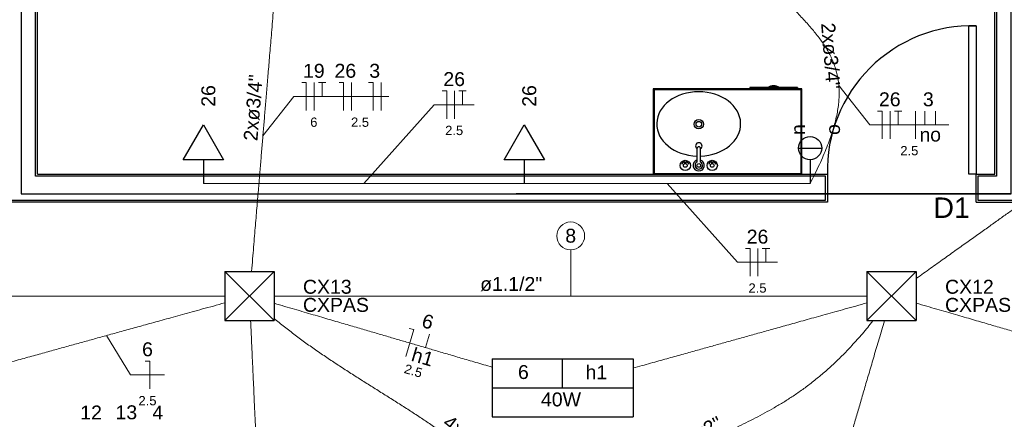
# Model space of a CAD drawing. Header units: feet. Extents: x -18 to 1038, y -110 to 48.
# Tile 172 of 199: x 791.18 to 796.48, y -14.85 to -12.7. Entities that reach past the tile are written whole.
import ezdxf

# ---------------------------------------------------------------- set-up
doc = ezdxf.new("R2010")
doc.units = ezdxf.units.FT
doc.header["$MEASUREMENT"] = 0
doc.linetypes.add('JIS_02_1.2', pattern=[0.25, 0.125, -0.125])
for name, color, linetype in [('1', 1, 'Continuous'), ('AR-SAN', 1, 'Continuous'), ('JANELA', 3, 'Continuous'), ('MOBILARIO', 8, 'Continuous'), ('P-SIMBOL', 5, 'Continuous'), ('parede', 5, 'Continuous'), ('porta', 3, 'Continuous')]:
    doc.layers.add(name, color=color, linetype=linetype)
for name, color, linetype, lineweight in [('DI-Detalhes', 1, 'Continuous', 30), ('EL-Condutos', 4, 'Continuous', 5), ('EL-Fios (Fase 1)', 7, 'Continuous', 5), ('EL-Fios (Fase 2)', 7, 'Continuous', 5), ('EL-Fios (Neutro)', 7, 'Continuous', 5), ('EL-Fios (Retorno)', 7, 'Continuous', 5), ('EL-Fios (Terra)', 7, 'Continuous', 5), ('EL-Textos conduto', 7, 'Continuous', 5), ('EL-Textos fios', 7, 'Continuous', 5), ('Textos', 7, 'Continuous', 5)]:
    doc.layers.add(name, color=color, linetype=linetype, lineweight=lineweight)
doc.styles.add('Arial', font='arial.ttf')

msp = doc.modelspace()

# ---------------------------------------------------------------- linework, layer by layer
at = {"layer": '1', "color": 251}
msp.add_arc((796.3066, -13.5103), 0.7803, 88.5312, 181.4688, dxfattribs=at)
at = {"layer": 'AR-SAN', "color": 251}
for p, q in [((795.3898, -13.0703), (794.5898, -13.0703)), ((794.5898, -13.0703), (794.5898, -13.5303)), ((795.3848, -13.0753), (794.5948, -13.0753)), ((794.5948, -13.0753), (794.5948, -13.5253)), ((795.1089, -13.0633), (795.1089, -13.0703)), ((795.2059, -13.0633), (795.1089, -13.0633)), ((795.2157, -13.0633), (795.2059, -13.0633)), ((795.2589, -13.0633), (795.2157, -13.0633)), ((795.2687, -13.0633), (795.2589, -13.0633)), ((795.3657, -13.0633), (795.2687, -13.0633)), ((795.3657, -13.0633), (795.3657, -13.0703)), ((795.3848, -13.5253), (795.3848, -13.0753)), ((795.3898, -13.5303), (795.3898, -13.0703)), ((794.5898, -13.5303), (795.3898, -13.5303)), ((794.5948, -13.5253), (795.3848, -13.5253))]:
    msp.add_line(p, q, dxfattribs=at)
for radius, start, end in [(0.0542, 54.6502, 125.3498), (0.0492, 63.956, 116.044)]:
    msp.add_arc((795.2373, -13.1075), radius, start, end, dxfattribs=at)
at = {"layer": 'DI-Detalhes'}
for points in [[(791.1896, -13.636), (796.5142, -13.6327), (796.5113, -9.0748), (791.1867, -9.0781), (791.1896, -13.636)], [(791.1896, -13.636), (796.5142, -13.636), (796.5142, -9.0748), (791.1896, -9.0748), (791.1896, -13.636)]]:
    msp.add_lwpolyline(points, dxfattribs=at)
at = {"layer": 'EL-Condutos', "linetype": 'Continuous'}
for points in [[(795.52, -12.4872), (795.6044, -12.4981), (795.6846, -12.5085), (795.761, -12.5184), (795.8339, -12.5279), (795.9035, -12.5369), (795.9701, -12.5455), (796.0341, -12.5538), (796.0957, -12.5618), (796.1552, -12.5695), (796.2129, -12.577), (796.2692, -12.5843), (796.3243, -12.5915), (796.3785, -12.5985), (796.4321, -12.6055), (796.4854, -12.6124), (796.5387, -12.6193), (796.5923, -12.6262), (796.6465, -12.6333), (796.7015, -12.6404), (796.7578, -12.6477), (796.8155, -12.6552), (796.8751, -12.6629), (796.9367, -12.6709), (797.0006, -12.6792), (797.0673, -12.6878), (797.1369, -12.6968), (797.2097, -12.7063), (797.2861, -12.7162), (797.3664, -12.7266), (797.4508, -12.7376)], [(792.4289, -14.0534), (792.4346, -13.986), (792.4399, -13.9223), (792.4449, -13.8622), (792.4497, -13.8054), (792.4542, -13.7515), (792.4585, -13.7004), (792.4625, -13.6517), (792.4664, -13.6052), (792.4701, -13.5606), (792.4737, -13.5177), (792.4772, -13.4762), (792.4806, -13.4357), (792.4839, -13.3962), (792.4872, -13.3572), (792.4904, -13.3185), (792.4936, -13.2799), (792.4969, -13.241), (792.5002, -13.2016), (792.5035, -13.1615), (792.507, -13.1204), (792.5105, -13.078), (792.5142, -13.034), (792.5181, -12.9882), (792.5221, -12.9403), (792.5263, -12.89), (792.5307, -12.8371), (792.5354, -12.7813), (792.5403, -12.7223), (792.5455, -12.6599), (792.5511, -12.5938)], [(795.2967, -12.5929), (795.3256, -12.6216), (795.3534, -12.6496), (795.3798, -12.677), (795.4049, -12.7038), (795.4286, -12.7302), (795.4509, -12.7563), (795.4718, -12.7822), (795.4911, -12.808), (795.5088, -12.8338), (795.5249, -12.8597), (795.5394, -12.886), (795.5521, -12.9125), (795.5631, -12.9396), (795.5722, -12.9672), (795.5795, -12.9955), (795.5849, -13.0246), (795.5883, -13.0547), (795.5898, -13.0858), (795.5892, -13.118), (795.5864, -13.1515), (795.5816, -13.1864), (795.5745, -13.2227), (795.5652, -13.2606), (795.5536, -13.3003), (795.5397, -13.3418), (795.5233, -13.3852), (795.5046, -13.4306), (795.4833, -13.4782), (795.4596, -13.528), (795.4332, -13.5803)], [(796.0058, -14.0904), (796.0813, -14.0365), (796.1526, -13.9856), (796.22, -13.9375), (796.2837, -13.892), (796.3441, -13.8489), (796.4015, -13.808), (796.4561, -13.769), (796.5082, -13.7318), (796.5581, -13.6961), (796.6062, -13.6618), (796.6526, -13.6287), (796.6977, -13.5965), (796.7418, -13.565), (796.7852, -13.534), (796.8281, -13.5034), (796.8708, -13.4729), (796.9137, -13.4423), (796.957, -13.4114), (797.001, -13.38), (797.046, -13.3478), (797.0922, -13.3148), (797.1401, -13.2806), (797.1898, -13.2451), (797.2417, -13.2081), (797.296, -13.1693), (797.353, -13.1286), (797.4131, -13.0857), (797.4765, -13.0405), (797.5434, -12.9927), (797.6143, -12.9421)], [(792.1697, -13.5803), (792.2532, -13.5803), (792.3313, -13.5803), (792.4044, -13.5803), (792.473, -13.5803), (792.5373, -13.5803), (792.5978, -13.5803), (792.6548, -13.5803), (792.7088, -13.5803), (792.7601, -13.5803), (792.809, -13.5803), (792.8561, -13.5803), (792.9016, -13.5803), (792.946, -13.5803), (792.9896, -13.5803), (793.0328, -13.5803), (793.076, -13.5803), (793.1196, -13.5803), (793.164, -13.5803), (793.2095, -13.5803), (793.2566, -13.5803), (793.3056, -13.5803), (793.3568, -13.5803), (793.4108, -13.5803), (793.4678, -13.5803), (793.5283, -13.5803), (793.5926, -13.5803), (793.6612, -13.5803), (793.7343, -13.5803), (793.8124, -13.5803), (793.8959, -13.5803)], [(793.8959, -13.5803), (793.9703, -13.5803), (794.0399, -13.5803), (794.105, -13.5803), (794.166, -13.5803), (794.2233, -13.5803), (794.2772, -13.5803), (794.328, -13.5803), (794.376, -13.5803), (794.4217, -13.5803), (794.4653, -13.5803), (794.5072, -13.5803), (794.5477, -13.5803), (794.5873, -13.5803), (794.6261, -13.5803), (794.6646, -13.5803), (794.7031, -13.5803), (794.7419, -13.5803), (794.7814, -13.5803), (794.8219, -13.5803), (794.8638, -13.5803), (794.9075, -13.5803), (794.9531, -13.5803), (795.0012, -13.5803), (795.052, -13.5803), (795.1058, -13.5803), (795.1631, -13.5803), (795.2241, -13.5803), (795.2893, -13.5803), (795.3588, -13.5803), (795.4332, -13.5803)], [(792.2834, -14.1861), (792.1614, -14.1861), (792.0433, -14.1861), (791.9288, -14.1861), (791.8175, -14.1861), (791.7091, -14.1861), (791.6031, -14.1861), (791.4994, -14.1861), (791.3975, -14.1861), (791.2971, -14.1861), (791.1979, -14.1861), (791.0995, -14.1861), (791.0015, -14.1861), (790.9037, -14.1861), (790.8056, -14.1861), (790.7071, -14.1861), (790.6076, -14.1861), (790.5069, -14.1861), (790.4046, -14.1861), (790.3003, -14.1861), (790.1938, -14.1861), (790.0847, -14.1861), (789.9727, -14.1861), (789.8573, -14.1861), (789.7383, -14.1861), (789.6154, -14.1861), (789.4881, -14.1861), (789.3562, -14.1861), (789.2192, -14.1861), (789.0769, -14.1861), (788.929, -14.1861)], [(795.7398, -14.1861), (795.623, -14.1861), (795.5078, -14.1861), (795.3941, -14.1861), (795.2819, -14.1861), (795.171, -14.1861), (795.0614, -14.1861), (794.9528, -14.1861), (794.8454, -14.1861), (794.7389, -14.1861), (794.6332, -14.1861), (794.5283, -14.1861), (794.424, -14.1861), (794.3204, -14.1861), (794.2172, -14.1861), (794.1143, -14.1861), (794.0118, -14.1861), (793.9094, -14.1861), (793.8071, -14.1861), (793.7049, -14.1861), (793.6025, -14.1861), (793.4999, -14.1861), (793.397, -14.1861), (793.2938, -14.1861), (793.1901, -14.1861), (793.0857, -14.1861), (792.9807, -14.1861), (792.875, -14.1861), (792.7683, -14.1861), (792.6608, -14.1861), (792.5521, -14.1861)], [(791.0099, -14.5756), (791.0592, -14.562), (791.1064, -14.5489), (791.1514, -14.5365), (791.1946, -14.5245), (791.2361, -14.513), (791.2762, -14.5019), (791.3149, -14.4912), (791.3526, -14.4808), (791.3893, -14.4707), (791.4253, -14.4607), (791.4607, -14.4509), (791.4958, -14.4412), (791.5308, -14.4315), (791.5657, -14.4218), (791.6009, -14.4121), (791.6366, -14.4022), (791.6728, -14.3922), (791.7098, -14.382), (791.7478, -14.3715), (791.787, -14.3606), (791.8275, -14.3494), (791.8696, -14.3378), (791.9134, -14.3256), (791.9592, -14.313), (792.007, -14.2997), (792.0572, -14.2858), (792.1099, -14.2713), (792.1653, -14.2559), (792.2236, -14.2398), (792.2849, -14.2228)], [(792.5506, -14.225), (792.607, -14.2416), (792.6605, -14.2573), (792.7115, -14.2723), (792.76, -14.2865), (792.8063, -14.3001), (792.8505, -14.3131), (792.8928, -14.3255), (792.9333, -14.3374), (792.9723, -14.3488), (793.0098, -14.3598), (793.0461, -14.3705), (793.0813, -14.3808), (793.1156, -14.3909), (793.1492, -14.4007), (793.1822, -14.4104), (793.2147, -14.42), (793.2471, -14.4295), (793.2794, -14.4389), (793.3117, -14.4485), (793.3444, -14.458), (793.3775, -14.4677), (793.4112, -14.4776), (793.4457, -14.4878), (793.4811, -14.4982), (793.5176, -14.5089), (793.5555, -14.52), (793.5947, -14.5315), (793.6356, -14.5435), (793.6783, -14.556), (793.723, -14.5692)], [(794.4807, -14.5744), (794.5293, -14.5609), (794.5757, -14.5479), (794.6201, -14.5355), (794.6627, -14.5236), (794.7036, -14.5122), (794.7431, -14.5012), (794.7813, -14.4905), (794.8184, -14.4802), (794.8547, -14.4701), (794.8902, -14.4601), (794.9252, -14.4504), (794.9599, -14.4407), (794.9944, -14.431), (795.029, -14.4214), (795.0638, -14.4117), (795.099, -14.4018), (795.1348, -14.3918), (795.1715, -14.3816), (795.209, -14.3711), (795.2478, -14.3603), (795.2879, -14.3491), (795.3295, -14.3375), (795.3729, -14.3254), (795.4181, -14.3127), (795.4655, -14.2995), (795.5151, -14.2857), (795.5672, -14.2711), (795.622, -14.2558), (795.6796, -14.2398), (795.7402, -14.2228)], [(796.0034, -14.2243), (796.0606, -14.2409), (796.1149, -14.2567), (796.1666, -14.2718), (796.2158, -14.2861), (796.2628, -14.2997), (796.3076, -14.3127), (796.3504, -14.3252), (796.3915, -14.3371), (796.4309, -14.3486), (796.469, -14.3597), (796.5057, -14.3704), (796.5414, -14.3807), (796.5761, -14.3908), (796.6101, -14.4007), (796.6435, -14.4104), (796.6764, -14.42), (796.7092, -14.4295), (796.7419, -14.439), (796.7747, -14.4486), (796.8077, -14.4582), (796.8412, -14.4679), (796.8754, -14.4778), (796.9103, -14.488), (796.9462, -14.4984), (796.9832, -14.5092), (797.0215, -14.5203), (797.0614, -14.5319), (797.1028, -14.544), (797.1461, -14.5566), (797.1914, -14.5697)], [(792.5195, -16.4083), (792.5151, -16.3119), (792.5109, -16.2211), (792.507, -16.1356), (792.5033, -16.0548), (792.4998, -15.9785), (792.4965, -15.9062), (792.4934, -15.8375), (792.4904, -15.772), (792.4875, -15.7092), (792.4848, -15.6489), (792.4821, -15.5906), (792.4795, -15.5338), (792.4769, -15.4782), (792.4744, -15.4234), (792.4719, -15.3689), (792.4694, -15.3144), (792.4669, -15.2594), (792.4644, -15.2036), (792.4618, -15.1465), (792.4591, -15.0878), (792.4563, -15.027), (792.4534, -14.9637), (792.4504, -14.8975), (792.4472, -14.828), (792.4438, -14.7549), (792.4403, -14.6776), (792.4366, -14.5959), (792.4326, -14.5092), (792.4284, -14.4172), (792.4239, -14.3195)], [(792.5496, -14.3064), (792.6054, -14.3519), (792.6628, -14.3962), (792.7213, -14.4393), (792.7809, -14.4813), (792.8414, -14.5225), (792.9024, -14.5629), (792.9638, -14.6026), (793.0254, -14.6419), (793.0869, -14.6807), (793.1482, -14.7193), (793.209, -14.7577), (793.2691, -14.7961), (793.3282, -14.8346), (793.3863, -14.8734), (793.4429, -14.9125), (793.498, -14.9521), (793.5514, -14.9924), (793.6027, -15.0334), (793.6518, -15.0752), (793.6984, -15.1181), (793.7424, -15.1621), (793.7836, -15.2074), (793.8216, -15.254), (793.8563, -15.3022), (793.8875, -15.352), (793.915, -15.4036), (793.9385, -15.457), (793.9578, -15.5125), (793.9728, -15.5701), (793.9831, -15.63)], [(794.0723, -15.6302), (794.1455, -15.5468), (794.2164, -15.4707), (794.2851, -15.4013), (794.3518, -15.3381), (794.4165, -15.2807), (794.4795, -15.2287), (794.5407, -15.1814), (794.6004, -15.1385), (794.6587, -15.0995), (794.7156, -15.0638), (794.7714, -15.031), (794.8261, -15.0007), (794.8799, -14.9723), (794.9329, -14.9454), (794.9851, -14.9194), (795.0369, -14.8939), (795.0881, -14.8685), (795.1391, -14.8426), (795.1899, -14.8157), (795.2406, -14.7874), (795.2914, -14.7572), (795.3423, -14.7246), (795.3936, -14.6891), (795.4453, -14.6503), (795.4975, -14.6077), (795.5504, -14.5607), (795.6041, -14.509), (795.6588, -14.452), (795.7145, -14.3892), (795.7714, -14.3202)], [(795.222, -16.4083), (795.2502, -16.3119), (795.2768, -16.2211), (795.3018, -16.1356), (795.3254, -16.0548), (795.3477, -15.9785), (795.3689, -15.9062), (795.389, -15.8375), (795.4081, -15.772), (795.4265, -15.7092), (795.4441, -15.6489), (795.4612, -15.5906), (795.4778, -15.5338), (795.494, -15.4782), (795.5101, -15.4234), (795.526, -15.3689), (795.5419, -15.3144), (795.558, -15.2594), (795.5743, -15.2036), (795.591, -15.1465), (795.6082, -15.0878), (795.626, -15.027), (795.6445, -14.9637), (795.6638, -14.8975), (795.6842, -14.828), (795.7056, -14.7549), (795.7281, -14.6776), (795.7521, -14.5959), (795.7774, -14.5092), (795.8043, -14.4172), (795.8329, -14.3195)]]:
    msp.add_spline(points, degree=3, dxfattribs=at)
at = {"layer": 'EL-Condutos', "linetype": 'JIS_02_1.2'}
msp.add_spline([(777.1789, -13.6245), (777.9529, -13.7114), (778.6777, -13.7927), (779.3568, -13.869), (779.9937, -13.9405), (780.5919, -14.0077), (781.155, -14.0709), (781.6865, -14.1306), (782.1899, -14.1871), (782.6686, -14.2408), (783.1263, -14.2922), (783.5664, -14.3416), (783.9924, -14.3895), (784.4079, -14.4361), (784.8163, -14.482), (785.2213, -14.5274), (785.6262, -14.5729), (786.0347, -14.6188), (786.4502, -14.6654), (786.8762, -14.7133), (787.3163, -14.7627), (787.7739, -14.8141), (788.2527, -14.8678), (788.756, -14.9243), (789.2875, -14.984), (789.8506, -15.0472), (790.4489, -15.1144), (791.0858, -15.1859), (791.7649, -15.2621), (792.4897, -15.3435), (793.2636, -15.4304)], degree=3, dxfattribs=at)
at = {"layer": 'EL-Fios (Fase 1)'}
for p, q in [((792.9673, -13.1865), (792.9673, -13.0365)), ((793.1253, -13.1865), (793.1253, -13.0365)), ((793.5214, -13.231), (793.5214, -13.081)), ((795.8646, -13.3399), (795.8646, -13.1899)), ((796.0012, -13.3399), (796.0012, -13.1899)), ((795.1531, -14.0796), (795.1531, -13.9296))]:
    msp.add_line(p, q, dxfattribs=at)
at = {"layer": 'EL-Fios (Fase 2)'}
msp.add_line((792.7664, -13.1865), (792.7664, -13.0365), dxfattribs=at)
at = {"layer": 'EL-Fios (Neutro)'}
for p, q in [((792.6985, -13.0365), (792.7235, -13.0365)), ((792.7235, -13.1865), (792.7235, -13.0365)), ((792.8994, -13.0365), (792.9244, -13.0365)), ((792.9244, -13.1865), (792.9244, -13.0365)), ((793.0575, -13.0365), (793.0825, -13.0365)), ((793.0825, -13.1865), (793.0825, -13.0365)), ((793.4535, -13.081), (793.4785, -13.081)), ((793.4785, -13.231), (793.4785, -13.081)), ((795.7968, -13.1899), (795.8218, -13.1899)), ((795.8218, -13.3399), (795.8218, -13.1899)), ((795.0853, -13.9296), (795.1103, -13.9296)), ((795.1103, -14.0796), (795.1103, -13.9296)), ((793.2591, -14.5112), (793.3014, -14.3672)), ((793.2774, -14.3602), (793.3014, -14.3672)), ((791.8567, -14.5362), (791.8817, -14.5362)), ((791.8817, -14.6862), (791.8817, -14.5362))]:
    msp.add_line(p, q, dxfattribs=at)
at = {"layer": 'EL-Fios (Retorno)'}
for p, q in [((796.0512, -13.2649), (796.0512, -13.1899)), ((796.1084, -13.2649), (796.1084, -13.1899)), ((793.3642, -14.4639), (793.3854, -14.3919))]:
    msp.add_line(p, q, dxfattribs=at)
at = {"layer": 'EL-Fios (Terra)'}
for points in [[(792.8093, -13.1115), (792.8093, -13.0365), (792.7893, -13.0365), (792.8293, -13.0365)], [(793.5642, -13.156), (793.5642, -13.081), (793.5442, -13.081), (793.5842, -13.081)], [(795.9075, -13.2649), (795.9075, -13.1899), (795.8875, -13.1899), (795.9275, -13.1899)], [(795.196, -14.0046), (795.196, -13.9296), (795.176, -13.9296), (795.216, -13.9296)]]:
    msp.add_lwpolyline(points, dxfattribs=at)
at = {"layer": 'EL-Textos fios'}
for p, q in [((795.5882, -13.0528), (795.7539, -13.2649)), ((792.49, -13.3236), (792.6557, -13.1115)), ((792.6557, -13.1115), (793.1682, -13.1115)), ((793.0328, -13.5803), (793.4106, -13.156)), ((793.4106, -13.156), (793.6271, -13.156)), ((795.7539, -13.2649), (796.1803, -13.2649)), ((794.6646, -13.5803), (795.0424, -14.0046)), ((794.1457, -14.1861), (794.1457, -13.9372)), ((795.0424, -14.0046), (795.2588, -14.0046)), ((791.6481, -14.399), (791.7778, -14.6112)), ((791.7778, -14.6112), (791.9606, -14.6112))]:
    msp.add_line(p, q, dxfattribs=at)
msp.add_circle((794.1457, -13.8622), 0.075, dxfattribs=at)
at = {"layer": 'JANELA', "color": 251}
for points in [[(791.6549, -8.9903), (791.0333, -8.9903), (791.0333, -9.1203), (791.1366, -9.1203), (791.1366, -13.5403), (791.0366, -13.5403), (791.0366, -13.6703), (795.5166, -13.6703), (795.5166, -13.5403), (791.2666, -13.5403), (791.2666, -9.1203), (791.6549, -9.1203)], [(796.8166, -8.9903), (796.0483, -8.9903), (796.0483, -9.1203), (796.4366, -9.1203), (796.4366, -13.5403), (796.3366, -13.5403), (796.3366, -13.6703), (798.1666, -13.6703), (798.1666, -13.5403), (796.5666, -13.5403), (796.5666, -9.1203), (796.8166, -9.1203)]]:
    msp.add_lwpolyline(points, close=True, dxfattribs=at)
at = {"layer": 'MOBILARIO', "color": 251, "linetype": 'Continuous'}
for p, q in [((794.8246, -13.3926), (794.8246, -13.4653)), ((794.8246, -13.3926), (794.8246, -13.4653)), ((794.8446, -13.4653), (794.8446, -13.3926)), ((794.8446, -13.4653), (794.8446, -13.3926)), ((794.7596, -13.473), (794.7596, -13.4676)), ((794.7596, -13.473), (794.7596, -13.4676)), ((794.7646, -13.473), (794.7646, -13.4676)), ((794.7646, -13.473), (794.7646, -13.4676)), ((794.9046, -13.473), (794.9046, -13.4676)), ((794.9046, -13.473), (794.9046, -13.4676)), ((794.9096, -13.473), (794.9096, -13.4676)), ((794.9096, -13.473), (794.9096, -13.4676))]:
    msp.add_line(p, q, dxfattribs=at)
for centre, radius in [((794.8347, -13.2608), 0.025), ((794.8347, -13.2608), 0.015), ((794.7621, -13.4826), 0.0275), ((794.7621, -13.4826), 0.0275), ((794.7621, -13.4826), 0.01), ((794.7621, -13.4826), 0.01), ((794.7621, -13.4626), 0.00559), ((794.7621, -13.4626), 0.00559), ((794.8346, -13.4826), 0.01), ((794.8346, -13.4826), 0.01), ((794.9071, -13.4826), 0.0275), ((794.9071, -13.4826), 0.0275), ((794.9071, -13.4826), 0.01), ((794.9071, -13.4826), 0.01), ((794.9071, -13.4626), 0.00559), ((794.9071, -13.4626), 0.00559)]:
    msp.add_circle(centre, radius, dxfattribs=at)
for centre, radius, start, end in [((794.8348, -13.3779), 0.0175, 303.8654, 234.2033), ((794.8348, -13.3779), 0.0175, 303.8654, 234.2033), ((794.8346, -13.3926), 0.01, 0, 180), ((794.8346, -13.3926), 0.01, 0, 180), ((794.7621, -13.4826), 0.02, 105.2407, 164.2093), ((794.7621, -13.4826), 0.02, 105.2407, 164.2093), ((794.7621, -13.4826), 0.02, 16.4413, 74.0789), ((794.7621, -13.4826), 0.02, 16.4413, 74.0789), ((794.8346, -13.4826), 0.03, 109.6514, 70.3603), ((794.8346, -13.4826), 0.03, 109.6514, 70.3603), ((794.8346, -13.4826), 0.02, 120.3431, 59.7554), ((794.8346, -13.4826), 0.02, 120.3431, 59.7554), ((794.9071, -13.4826), 0.02, 106.12, 164.0884), ((794.9071, -13.4826), 0.02, 106.12, 164.0884), ((794.9071, -13.4826), 0.02, 16.2342, 73.9047), ((794.9071, -13.4826), 0.02, 16.2342, 73.9047)]:
    msp.add_arc(centre, radius, start, end, dxfattribs=at)
msp.add_ellipse((794.8343, -13.2593), major_axis=(-0.2257, 0), ratio=0.76869, start_param=1.616237, end_param=7.810769, dxfattribs=at)
at = {"layer": 'P-SIMBOL'}
for p, q in [((792.0614, -13.4523), (792.1697, -13.2648)), ((792.1697, -13.2648), (792.2779, -13.4523)), ((793.7877, -13.4523), (793.8959, -13.2648)), ((793.8959, -13.2648), (794.0042, -13.4523)), ((795.3707, -13.3893), (795.4957, -13.3893)), ((792.2779, -13.4523), (792.0614, -13.4523)), ((792.1697, -13.4523), (792.1697, -13.5803)), ((794.0042, -13.4523), (793.7877, -13.4523)), ((793.8959, -13.4523), (793.8959, -13.5803)), ((795.4332, -13.4518), (795.4332, -13.5803)), ((792.2853, -14.0536), (792.5503, -14.0536)), ((792.2853, -14.0536), (792.2853, -14.3186)), ((792.2853, -14.0536), (792.5503, -14.3186)), ((792.5503, -14.0536), (792.2853, -14.3186)), ((792.5503, -14.0536), (792.5503, -14.3186)), ((795.7394, -14.0536), (796.0044, -14.0536)), ((795.7394, -14.0536), (795.7394, -14.3186)), ((795.7394, -14.0536), (796.0044, -14.3186)), ((796.0044, -14.0536), (795.7394, -14.3186)), ((796.0044, -14.0536), (796.0044, -14.3186)), ((792.2853, -14.3186), (792.5503, -14.3186)), ((795.7394, -14.3186), (796.0044, -14.3186)), ((793.7224, -14.5246), (793.7224, -14.836)), ((793.7224, -14.5246), (794.4809, -14.5246)), ((794.1016, -14.6803), (794.1016, -14.5246)), ((794.4809, -14.5246), (794.4809, -14.836)), ((793.7224, -14.6803), (794.4809, -14.6803)), ((793.7224, -14.836), (794.4809, -14.836))]:
    msp.add_line(p, q, dxfattribs=at)
msp.add_circle((795.4332, -13.3893), 0.0625, dxfattribs=at)
at = {"layer": 'parede', "color": 251}
for p, q in [((791.2766, -13.5303), (791.2766, -9.1303)), ((796.4266, -13.5303), (796.4266, -9.1303)), ((791.2766, -13.5303), (795.5266, -13.5303)), ((795.5266, -13.5303), (795.5266, -13.6803)), ((796.3266, -13.5303), (796.4266, -13.5303)), ((796.3266, -13.6803), (796.3266, -13.5303)), ((795.5266, -13.6803), (791.0266, -13.6803)), ((796.3266, -13.6803), (798.1766, -13.6803))]:
    msp.add_line(p, q, dxfattribs=at)
at = {"layer": 'porta', "color": 251}
msp.add_lwpolyline([(796.3266, -12.7303), (796.3266, -13.5303), (796.2866, -13.5303), (796.2866, -12.7303)], close=True, dxfattribs=at)

# ---------------------------------------------------------------- texts
at = {"layer": 'EL-Textos conduto', "char_height": 0.075, "attachment_point": 8, "line_spacing_factor": 0.6, "style": 'Arial'}
for s, insert, width, rotation in [('2xø3/4"', (795.5053, -12.8962), 0.715015, 274.7562), ('2xø3/4"', (792.477, -13.1754), 0.715015, 85.216), ('4xø3"', (793.5572, -14.965), 0.54032, 322.3911), ('ø2"', (794.8982, -14.9346), 0.318979, 27.0665)]:
    msp.add_mtext(s, dxfattribs=dict(at, insert=insert, width=width, rotation=rotation))
at = {"layer": 'EL-Textos conduto', "insert": (793.8255, -14.1608), "char_height": 0.075, "width": 0.668369, "attachment_point": 8, "line_spacing_factor": 0.6, "style": 'Arial'}
msp.add_mtext('ø1.1/2"', dxfattribs=at)
at = {"layer": 'EL-Textos fios', "attachment_point": 8, "line_spacing_factor": 0.6, "style": 'Arial'}
for s, insert, char_height, width in [('19', (792.7639, -13.0117), 0.075, 0.233003), ('26', (792.9334, -13.0117), 0.075, 0.233003), ('3', (793.0914, -13.0117), 0.075, 0.116502), ('26', (793.5189, -13.0563), 0.075, 0.233003), ('26', (795.8621, -13.1652), 0.075, 0.233003), ('3', (796.0694, -13.1652), 0.075, 0.116502), ('6', (792.7639, -13.2755), 0.05, 0.077668), ('2.5', (793.0124, -13.2755), 0.05, 0.194131), ('2.5', (793.5189, -13.32), 0.05, 0.194131), ('n', (796.0512, -13.3549), 0.075, 0.116502), ('o', (796.1084, -13.3549), 0.075, 0.116502), ('2.5', (795.9671, -13.4289), 0.05, 0.194131), ('8', (794.1457, -13.8997), 0.075, 0.116502), ('26', (795.1506, -13.9048), 0.075, 0.233003), ('2.5', (795.1506, -14.1686), 0.05, 0.194131), ('6', (791.8692, -14.5114), 0.075, 0.116502), ('2.5', (791.8692, -14.7752), 0.05, 0.194131), ('12', (791.5658, -14.8508), 0.075, 0.233003), ('13', (791.7553, -14.8508), 0.075, 0.233003), ('4', (791.9247, -14.8508), 0.075, 0.116502)]:
    msp.add_mtext(s, dxfattribs=dict(at, insert=insert, char_height=char_height, width=width))
at = {"layer": 'EL-Textos fios', "attachment_point": 8, "rotation": 343.6429, "line_spacing_factor": 0.6, "style": 'Arial'}
for s, insert, char_height, width in [('6', (793.3663, -14.3605), 0.075, 0.116502), ('h1', (793.3389, -14.5502), 0.075, 0.233003), ('2.5', (793.292, -14.6136), 0.05, 0.194131)]:
    msp.add_mtext(s, dxfattribs=dict(at, insert=insert, char_height=char_height, width=width))
at = {"layer": 'Textos', "line_spacing_factor": 0.6, "style": 'Arial'}
for s, insert, char_height, width, attachment_point, rotation in [('26', (792.235, -13.1086), 0.075, 0.233003, 8, 90.0002), ('26', (793.9613, -13.1086), 0.075, 0.233003, 8, 90.0002), ('n', (795.4062, -13.319), 0.075, 0.116502, 7, 90.0002), ('o', (795.5953, -13.3187), 0.075, 0.116502, 7, 90.0002), ('D1', (796.1948, -13.7654), 0.11, 0.392881, 8, 0.0344)]:
    msp.add_mtext(s, dxfattribs=dict(at, insert=insert, char_height=char_height, width=width, attachment_point=attachment_point, rotation=rotation))
at = {"layer": 'Textos', "char_height": 0.075, "line_spacing_factor": 0.6, "style": 'Arial'}
for s, insert, width, attachment_point in [('CX13', (792.7053, -14.1748), 0.5242, 7), ('CX12', (796.1594, -14.1748), 0.5242, 7), ('CXPAS', (792.7053, -14.2723), 0.710671, 7), ('CXPAS', (796.1594, -14.2723), 0.710671, 7), ('6', (793.8911, -14.634), 0.116502, 8), ('h1', (794.2836, -14.634), 0.233003, 8), ('40W', (794.0935, -14.7815), 0.430793, 8)]:
    msp.add_mtext(s, dxfattribs=dict(at, insert=insert, width=width, attachment_point=attachment_point))

doc.saveas('drawing.dxf')
